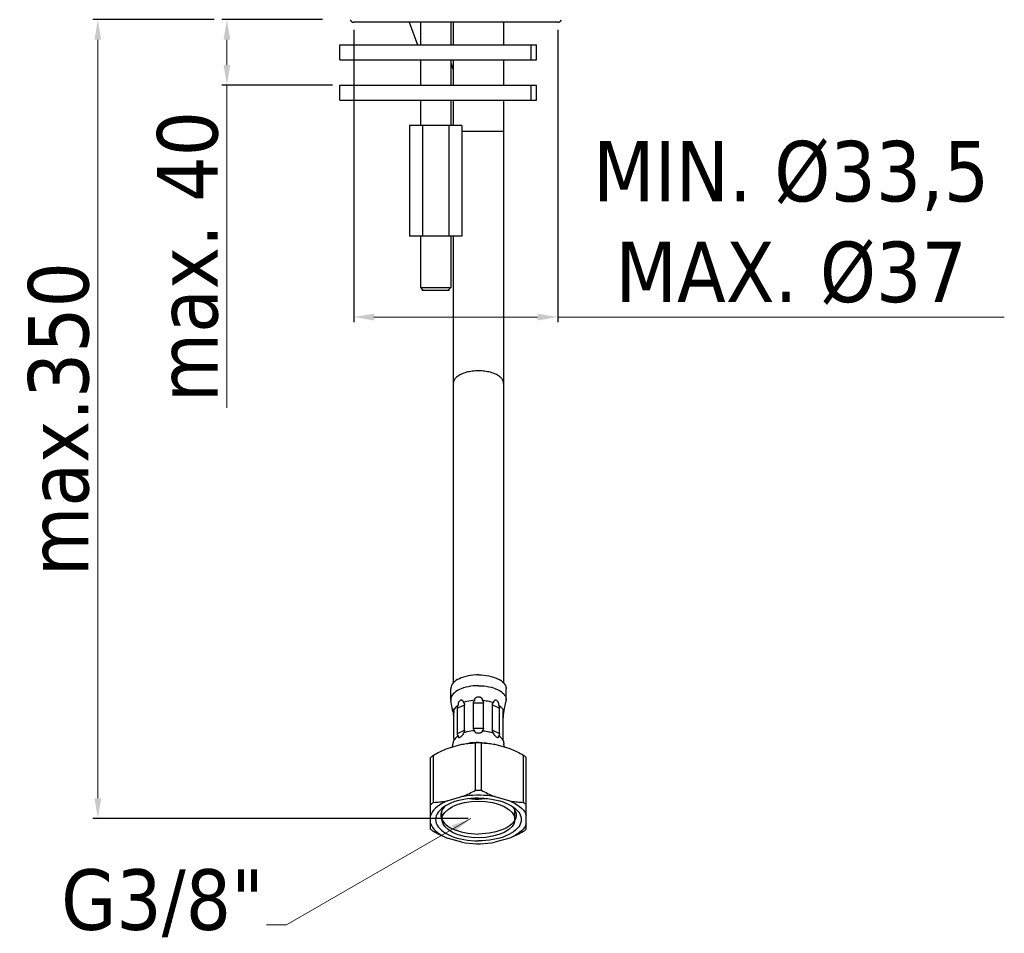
# Model space of a CAD drawing. Header units: millimetres. Extents: x 768 to 1012, y 109 to 506.
# Tile 1 of 2: x 768 to 964, y 109 to 290. Entities that reach past the tile are written whole.
import ezdxf

# ---------------------------------------------------------------- set-up
doc = ezdxf.new("R2010")
doc.units = ezdxf.units.MM
doc.layers.add('02___PRT_ALL_AXES', color=7, linetype='Continuous')
doc.layers.add('3_ALL_AXES', color=7, linetype='Continuous')
doc.layers.add('COSTRUZIONE', color=4, linetype='Continuous', lineweight=13)
doc.styles.get("Standard").update_dxf_attribs({"font": 'tahoma.ttf'})
doc.dimstyles.new('ISO-25', dxfattribs={"dimtxt": 12, "dimasz": 4, "dimexe": 1, "dimexo": 1.5, "dimgap": 1.5, "dimtad": 1, "dimdec": 0, "dimtxsty": 'Standard', "dimcen": 2.5, "dimclrd": 7, "dimclre": 7, "dimclrt": 7, "dimadec": 0, "dimazin": 0, "dimtfac": 1, "dimtdec": 0, "dimtmove": 0, "dimatfit": 3, "dimfxl": 1, "dimlwd": 13, "dimarcsym": 0})

# ---------------------------------------------------------------- blocks, each defined once
blk = doc.blocks.new('*D14')
at = {"layer": 'COSTRUZIONE', "color": 7, "lineweight": -2, "transparency": 16777216}
for p, q in [((828.37, 290.46), (808.42, 290.46)), ((830.37, 277.46), (808.42, 277.46))]:
    blk.add_line(p, q, dxfattribs=at)
at = {"layer": 'COSTRUZIONE', "color": 7, "lineweight": 13, "transparency": 16777216}
for p, q in [((809.42, 286.46), (809.42, 281.46)), ((809.42, 277.46), (809.42, 213.35))]:
    blk.add_line(p, q, dxfattribs=at)
at = {"layer": 'COSTRUZIONE', "color": 7, "transparency": 16777216}
for points in [[(808.75, 286.46), (810.08, 286.46), (809.42, 290.46)], [(808.75, 281.46), (810.08, 281.46), (809.42, 277.46)]]:
    blk.add_solid(points, dxfattribs=at)
at = {"layer": 'Defpoints', "color": 0, "transparency": 16777216}
for p in [(829.87, 290.46), (809.42, 277.46), (831.87, 277.46)]:
    blk.add_point(p, dxfattribs=at)
at = {"layer": 'COSTRUZIONE', "color": 7, "transparency": 16777216, "insert": (801.67, 243.4), "char_height": 12, "attachment_point": 5, "rotation": 90}
blk.add_mtext('max. 40', dxfattribs=at)
blk = doc.blocks.new('*D10')
at = {"layer": 'COSTRUZIONE', "color": 7, "lineweight": -2, "transparency": 16777216}
for p, q in [((806.92, 290.46), (782.79, 290.46)), ((857.36, 131.83), (782.79, 131.83))]:
    blk.add_line(p, q, dxfattribs=at)
at = {"layer": 'COSTRUZIONE', "color": 7, "lineweight": 13, "transparency": 16777216}
blk.add_line((783.79, 286.46), (783.79, 135.83), dxfattribs=at)
at = {"layer": 'COSTRUZIONE', "color": 7, "transparency": 16777216}
for points in [[(783.12, 286.46), (784.46, 286.46), (783.79, 290.46)], [(783.12, 135.83), (784.46, 135.83), (783.79, 131.83)]]:
    blk.add_solid(points, dxfattribs=at)
at = {"layer": 'Defpoints', "color": 0, "transparency": 16777216}
for p in [(808.42, 290.46), (783.79, 131.83), (858.86, 131.83)]:
    blk.add_point(p, dxfattribs=at)
at = {"layer": 'COSTRUZIONE', "color": 7, "transparency": 16777216, "insert": (776.04, 211.14), "char_height": 12, "attachment_point": 5, "rotation": 90}
blk.add_mtext('max.350', dxfattribs=at)
blk = doc.blocks.new('*D17')
at = {"layer": 'COSTRUZIONE', "color": 7, "lineweight": -2, "transparency": 16777216}
for p, q in [((834.62, 288.46), (834.62, 230.39)), ((875.12, 288.46), (875.12, 230.39))]:
    blk.add_line(p, q, dxfattribs=at)
at = {"layer": 'COSTRUZIONE', "color": 7, "lineweight": 13, "transparency": 16777216}
for p, q in [((838.62, 231.39), (871.12, 231.39)), ((875.12, 231.39), (963.79, 231.39))]:
    blk.add_line(p, q, dxfattribs=at)
at = {"layer": 'COSTRUZIONE', "color": 7, "transparency": 16777216}
for points in [[(838.62, 232.06), (838.62, 230.72), (834.62, 231.39)], [(871.12, 232.06), (871.12, 230.72), (875.12, 231.39)]]:
    blk.add_solid(points, dxfattribs=at)
at = {"layer": 'Defpoints', "color": 0, "transparency": 16777216}
for p in [(834.62, 289.96), (875.12, 289.96), (875.12, 231.39)]:
    blk.add_point(p, dxfattribs=at)
at = {"layer": 'COSTRUZIONE', "color": 7, "transparency": 16777216, "insert": (921.46, 250.1), "char_height": 12, "attachment_point": 5}
blk.add_mtext('MIN. Ø33,5\\PMAX. Ø37', dxfattribs=at)

msp = doc.modelspace()

# ---------------------------------------------------------------- linework, layer by layer
at = {"color": 7, "linetype": 'Continuous'}
for p, q in [((845.6, 289.96), (847.24, 285.46)), ((854.37, 289.96), (854.37, 285.46)), ((864.37, 289.96), (864.37, 285.46)), ((853.87, 281.86), (854.37, 280.48)), ((854.37, 282.46), (854.37, 277.46)), ((864.37, 282.46), (864.37, 277.46)), ((854.37, 274.46), (854.37, 269.46)), ((864.37, 274.46), (864.37, 158.74)), ((845.68, 269.46), (845.68, 247.46)), ((856.07, 269.46), (845.68, 269.46)), ((848.27, 269.46), (848.27, 247.46)), ((853.47, 269.46), (853.47, 247.46)), ((856.07, 269.46), (856.07, 247.46)), ((864.37, 268.22), (856.07, 268.22)), ((856.07, 247.46), (845.68, 247.46)), ((854.37, 247.46), (854.37, 158.74)), ((848.37, 236.76), (847.87, 237.26)), ((847.87, 237.26), (853.87, 237.26)), ((848.17, 236.76), (848.17, 236.96)), ((848.17, 236.76), (853.57, 236.76)), ((853.37, 236.76), (853.87, 237.26)), ((853.57, 236.76), (853.57, 236.96)), ((858.38, 149.74), (858.38, 154.76)), ((858.38, 154.76), (860.37, 154.76)), ((860.37, 149.74), (860.37, 154.76)), ((862.36, 154.92), (862.35, 154.84)), ((854.41, 152.54), (854.43, 152.46)), ((854.47, 147.79), (854.47, 152.81)), ((855.2, 153.69), (856.61, 154.4)), ((855.2, 148.67), (855.2, 153.69)), ((855.34, 154.4), (855.35, 154.32)), ((856.61, 149.37), (856.61, 154.4)), ((862.13, 149.37), (862.13, 154.4)), ((862.13, 154.4), (863.54, 153.69)), ((863.54, 148.67), (863.54, 153.69)), ((864.27, 147.79), (864.27, 152.81)), ((864.42, 152.96), (864.44, 153.05)), ((855.2, 148.67), (856.61, 149.37)), ((856.39, 148.71), (856.4, 148.78)), ((858.38, 149.74), (860.37, 149.74)), ((862.13, 149.37), (863.54, 148.67)), ((854.4, 146.99), (854.41, 147.07)), ((854.41, 147.07), (854.43, 147.14)), ((854.5, 147.34), (854.43, 147.14)), ((854.61, 147.53), (854.5, 147.34)), ((858.79, 137.43), (858.79, 146.82)), ((859.95, 137.43), (859.95, 146.82)), ((863.4, 148.19), (863.39, 148.26)), ((864.27, 147.27), (864.32, 147.14)), ((864.4, 146.73), (864.42, 146.64)), ((864.42, 146.64), (864.44, 146.56)), ((853.15, 145.7), (856.09, 146.54)), ((862.65, 146.54), (865.59, 145.7)), ((849.87, 129.71), (849.87, 143.91)), ((850.45, 135.02), (850.45, 144.42)), ((868.29, 135.02), (868.29, 144.42)), ((868.87, 129.71), (868.87, 143.91)), ((853.15, 135.3), (856.09, 136.15)), ((862.65, 136.15), (865.59, 135.3)), ((852.12, 131.61), (852.12, 133.43)), ((866.62, 131.61), (866.62, 133.43)), ((850.25, 130.04), (850.51, 129.7)), ((868.5, 130.04), (868.23, 129.7)), ((856.09, 127.08), (853.15, 127.92)), ((865.59, 127.92), (862.65, 127.08))]:
    msp.add_line(p, q, dxfattribs=at)
for points in [[(859.37, 220.72), (859.06, 220.71), (858.76, 220.7), (858.45, 220.67), (858.15, 220.64), (857.86, 220.6), (857.57, 220.55), (857.28, 220.49), (857.01, 220.42), (856.74, 220.34), (856.48, 220.26), (856.24, 220.16), (856, 220.06), (855.78, 219.96), (855.58, 219.84), (855.38, 219.72), (855.2, 219.6), (855.04, 219.47), (854.9, 219.33), (854.77, 219.19), (854.66, 219.05), (854.56, 218.9), (854.49, 218.75), (854.43, 218.6), (854.39, 218.45), (854.38, 218.29), (854.37, 218.22)], [(864.37, 218.22), (864.37, 218.29), (864.35, 218.45), (864.31, 218.6), (864.26, 218.75), (864.18, 218.9), (864.09, 219.05), (863.98, 219.19), (863.85, 219.33), (863.7, 219.47), (863.54, 219.6), (863.36, 219.72), (863.17, 219.84), (862.96, 219.96), (862.74, 220.06), (862.51, 220.16), (862.26, 220.26), (862, 220.34), (861.74, 220.42), (861.46, 220.49), (861.18, 220.55), (860.89, 220.6), (860.59, 220.64), (860.29, 220.67), (859.99, 220.7), (859.68, 220.71), (859.37, 220.72)], [(856.4, 154.84), (856.39, 154.92), (856.37, 155), (856.35, 155.06), (856.31, 155.13), (856.26, 155.18), (856.21, 155.23), (856.14, 155.26), (856.07, 155.29), (856, 155.3), (855.92, 155.29), (855.83, 155.28), (855.75, 155.24), (855.68, 155.2), (855.61, 155.14), (855.54, 155.07), (855.49, 154.99), (855.44, 154.91), (855.4, 154.82), (855.37, 154.74), (855.35, 154.65), (855.34, 154.56), (855.34, 154.48), (855.34, 154.4)], [(858.63, 155.3), (858.23, 155.27), (857.84, 155.21), (857.46, 155.14), (857.09, 155.06), (856.73, 154.96), (856.4, 154.84)], [(856.4, 154.84), (856.46, 154.79), (856.51, 154.73), (856.56, 154.66), (856.59, 154.58), (856.6, 154.49), (856.61, 154.4)], [(858.38, 154.76), (858.39, 154.86), (858.41, 154.96), (858.44, 155.05), (858.49, 155.14), (858.56, 155.22), (858.63, 155.3)], [(858.63, 155.3), (858.63, 155.39), (858.64, 155.47), (858.66, 155.55), (858.7, 155.63), (858.75, 155.71), (858.81, 155.78), (858.89, 155.84), (858.97, 155.89), (859.06, 155.93), (859.16, 155.97), (859.26, 155.99), (859.37, 155.99)], [(859.37, 155.99), (859.46, 155.99), (859.55, 155.97), (859.63, 155.95), (859.71, 155.93), (859.78, 155.89), (859.85, 155.85), (859.91, 155.8), (859.96, 155.75), (860.01, 155.69), (860.05, 155.63), (860.08, 155.56), (860.1, 155.5), (860.11, 155.44), (860.11, 155.37), (860.11, 155.3)], [(860.11, 155.3), (860.19, 155.22), (860.25, 155.13), (860.3, 155.04), (860.34, 154.95), (860.36, 154.86), (860.37, 154.76)], [(860.11, 155.3), (860.38, 155.28), (860.64, 155.25), (860.9, 155.21), (861.16, 155.17), (861.41, 155.11), (861.66, 155.06), (861.89, 154.99), (862.13, 154.92), (862.35, 154.84)], [(862.13, 154.4), (862.14, 154.49), (862.16, 154.58), (862.19, 154.66), (862.23, 154.73), (862.28, 154.79), (862.35, 154.84)], [(863.39, 154.32), (863.4, 154.4), (863.41, 154.48), (863.4, 154.56), (863.39, 154.65), (863.37, 154.74), (863.34, 154.82), (863.31, 154.91), (863.26, 154.99), (863.2, 155.07), (863.14, 155.14), (863.07, 155.2), (862.99, 155.24), (862.91, 155.28), (862.83, 155.29), (862.75, 155.3), (862.67, 155.29), (862.6, 155.26), (862.54, 155.23), (862.48, 155.18), (862.44, 155.13), (862.4, 155.06), (862.37, 155), (862.36, 154.92)], [(854.43, 153.2), (854.41, 153.28), (854.4, 153.34), (854.38, 153.4), (854.36, 153.45), (854.34, 153.5), (854.33, 153.53), (854.31, 153.55), (854.29, 153.55), (854.28, 153.54), (854.27, 153.52), (854.26, 153.48), (854.26, 153.44), (854.26, 153.37), (854.27, 153.3), (854.28, 153.22), (854.29, 153.14), (854.31, 153.05)], [(854.31, 153.05), (854.33, 152.96), (854.34, 152.87)], [(854.34, 152.87), (854.38, 152.69), (854.4, 152.61), (854.41, 152.54)], [(855.35, 154.32), (855.13, 154.15), (854.92, 153.97), (854.75, 153.79), (854.61, 153.6), (854.5, 153.4), (854.43, 153.2)], [(854.43, 153.2), (854.44, 153.16), (854.45, 153.11), (854.46, 153.05), (854.47, 152.98), (854.47, 152.9), (854.47, 152.81)], [(855.2, 153.69), (855.21, 153.79), (855.22, 153.9), (855.24, 154), (855.27, 154.11), (855.31, 154.21), (855.35, 154.32)], [(863.39, 154.32), (863.44, 154.21), (863.48, 154.1), (863.5, 154), (863.52, 153.89), (863.54, 153.79), (863.54, 153.69)], [(863.39, 154.32), (863.55, 154.21), (863.69, 154.09), (863.82, 153.97), (863.94, 153.85), (864.04, 153.73), (864.13, 153.6), (864.21, 153.47), (864.27, 153.33), (864.32, 153.2)], [(864.27, 152.81), (864.27, 152.9), (864.28, 152.98), (864.29, 153.06), (864.29, 153.12), (864.31, 153.16), (864.32, 153.2)], [(864.44, 153.05), (864.45, 153.14), (864.47, 153.22), (864.48, 153.3), (864.49, 153.37), (864.49, 153.44), (864.49, 153.48), (864.48, 153.52), (864.47, 153.54), (864.45, 153.55), (864.44, 153.55), (864.42, 153.53), (864.4, 153.5), (864.38, 153.45), (864.36, 153.4), (864.35, 153.34), (864.33, 153.28), (864.32, 153.2)], [(864.32, 152.46), (864.33, 152.54), (864.35, 152.61)], [(864.35, 152.61), (864.38, 152.78), (864.4, 152.87), (864.42, 152.96)], [(854.47, 151.81), (854.47, 151.92), (854.47, 152.02), (854.46, 152.13), (854.45, 152.24), (854.44, 152.35), (854.43, 152.46)], [(864.32, 152.46), (864.31, 152.35), (864.29, 152.23), (864.29, 152.12), (864.28, 152.02), (864.27, 151.91), (864.27, 151.81)], [(855.35, 148.26), (855.31, 148.3), (855.27, 148.36), (855.24, 148.42), (855.22, 148.49), (855.21, 148.58), (855.2, 148.67)], [(855.35, 148.26), (855.34, 148.19), (855.34, 148.12), (855.34, 148.07), (855.35, 148.02), (855.37, 147.97), (855.4, 147.94), (855.44, 147.92), (855.49, 147.91), (855.54, 147.91), (855.61, 147.92), (855.68, 147.94), (855.76, 147.97), (855.83, 148.02), (855.92, 148.07), (856, 148.13), (856.07, 148.2), (856.14, 148.27), (856.21, 148.35), (856.26, 148.42), (856.31, 148.5), (856.35, 148.57), (856.37, 148.64), (856.39, 148.71)], [(856.61, 149.37), (856.6, 149.27), (856.59, 149.17), (856.56, 149.08), (856.51, 148.98), (856.46, 148.88), (856.4, 148.78)], [(858.63, 149.24), (858.23, 149.2), (857.84, 149.15), (857.46, 149.08), (857.09, 148.99), (856.73, 148.89), (856.4, 148.78)], [(858.63, 149.24), (858.56, 149.31), (858.5, 149.38), (858.45, 149.46), (858.41, 149.55), (858.39, 149.64), (858.38, 149.74)], [(859.37, 148.72), (859.26, 148.73), (859.15, 148.74), (859.06, 148.76), (858.96, 148.79), (858.88, 148.83), (858.81, 148.88), (858.75, 148.93), (858.7, 148.99), (858.66, 149.05), (858.64, 149.11), (858.63, 149.17), (858.63, 149.24)], [(860.11, 149.24), (860.11, 149.19), (860.11, 149.14), (860.1, 149.09), (860.08, 149.04), (860.05, 148.99), (860.01, 148.94), (859.97, 148.9), (859.91, 148.86), (859.86, 148.83), (859.79, 148.8), (859.71, 148.77), (859.63, 148.75), (859.55, 148.74), (859.46, 148.73), (859.37, 148.72)], [(860.37, 149.74), (860.36, 149.64), (860.34, 149.55), (860.3, 149.47), (860.25, 149.39), (860.19, 149.31), (860.11, 149.24)], [(860.11, 149.24), (860.38, 149.22), (860.64, 149.19), (860.9, 149.15), (861.16, 149.1), (861.41, 149.05), (861.66, 148.99), (861.89, 148.93), (862.13, 148.86), (862.35, 148.78)], [(862.35, 148.78), (862.28, 148.88), (862.23, 148.98), (862.19, 149.08), (862.16, 149.18), (862.14, 149.28), (862.13, 149.37)], [(862.35, 148.78), (862.36, 148.71), (862.37, 148.64), (862.4, 148.57), (862.44, 148.5), (862.48, 148.42), (862.54, 148.35), (862.6, 148.27), (862.67, 148.2), (862.75, 148.13), (862.83, 148.07), (862.91, 148.02), (862.99, 147.97), (863.07, 147.94), (863.14, 147.92), (863.2, 147.91), (863.26, 147.91), (863.31, 147.92), (863.34, 147.94), (863.37, 147.97), (863.39, 148.02), (863.4, 148.07), (863.41, 148.12), (863.4, 148.19)], [(863.54, 148.67), (863.54, 148.58), (863.52, 148.49), (863.5, 148.42), (863.47, 148.35), (863.44, 148.3), (863.39, 148.26)], [(854.31, 146.56), (854.33, 146.64), (854.34, 146.73), (854.36, 146.82), (854.4, 146.99)], [(854.47, 147.79), (854.47, 147.68), (854.47, 147.58), (854.46, 147.47), (854.45, 147.36), (854.44, 147.25), (854.43, 147.14)], [(855.35, 148.26), (855.13, 148.09), (854.92, 147.91), (854.75, 147.73), (854.61, 147.53)], [(856.09, 146.54), (856.39, 146.6), (856.69, 146.64), (856.98, 146.68), (857.28, 146.72), (857.58, 146.75), (857.88, 146.78), (858.18, 146.8), (858.49, 146.81), (858.79, 146.82)], [(859.95, 146.82), (859.82, 146.83), (859.7, 146.83), (859.57, 146.83), (859.44, 146.83), (859.31, 146.83), (859.18, 146.83), (859.05, 146.83), (858.92, 146.83), (858.79, 146.82)], [(859.95, 146.82), (860.26, 146.81), (860.57, 146.8), (860.87, 146.78), (861.17, 146.75), (861.47, 146.72), (861.76, 146.68), (862.06, 146.64), (862.36, 146.6), (862.65, 146.54)], [(863.39, 148.26), (863.55, 148.15), (863.69, 148.03), (863.82, 147.91), (863.94, 147.79), (864.04, 147.66), (864.13, 147.53)], [(864.13, 147.53), (864.21, 147.4), (864.27, 147.27)], [(864.32, 147.14), (864.31, 147.26), (864.29, 147.37), (864.29, 147.48), (864.28, 147.59), (864.27, 147.69), (864.27, 147.79)], [(864.32, 147.14), (864.33, 147.07), (864.35, 146.99), (864.36, 146.91), (864.4, 146.73)], [(850.45, 144.42), (850.76, 144.58), (851.07, 144.74), (851.37, 144.9), (851.67, 145.05), (851.97, 145.19), (852.26, 145.32), (852.56, 145.45), (852.86, 145.58), (853.15, 145.7)], [(865.59, 145.7), (865.89, 145.58), (866.19, 145.45), (866.48, 145.32), (866.78, 145.19), (867.08, 145.04), (867.38, 144.9), (867.68, 144.74), (867.99, 144.58), (868.29, 144.42)], [(850.45, 144.42), (850.35, 144.33), (850.25, 144.25), (850.15, 144.17), (850.05, 144.08), (849.96, 144), (849.87, 143.91)], [(868.29, 144.42), (868.4, 144.33), (868.5, 144.25), (868.6, 144.17), (868.69, 144.08), (868.78, 144), (868.87, 143.91)], [(856.09, 136.15), (856.39, 136.27), (856.69, 136.4), (856.98, 136.53), (857.28, 136.66), (857.58, 136.8), (857.88, 136.95), (858.18, 137.11), (858.49, 137.27), (858.79, 137.43)], [(858.79, 137.43), (858.92, 137.43), (859.05, 137.44), (859.18, 137.44), (859.31, 137.44), (859.44, 137.44), (859.57, 137.44), (859.7, 137.44), (859.82, 137.43), (859.95, 137.43)], [(859.95, 137.43), (860.26, 137.26), (860.57, 137.1), (860.87, 136.95), (861.17, 136.8), (861.47, 136.66), (861.76, 136.52), (862.06, 136.39), (862.36, 136.27), (862.65, 136.15)], [(853.15, 135.3), (852.6, 135.05), (852.09, 134.78), (851.63, 134.49), (851.21, 134.19), (850.84, 133.86), (850.51, 133.53), (850.25, 133.18), (850.03, 132.83), (849.87, 132.46)], [(850.45, 135.02), (850.35, 134.94), (850.25, 134.86), (850.15, 134.78), (850.05, 134.69), (849.96, 134.61), (849.87, 134.52)], [(850.45, 135.02), (850.76, 135.03), (851.07, 135.05), (851.37, 135.07), (851.67, 135.1), (851.97, 135.13), (852.26, 135.16), (852.56, 135.2), (852.86, 135.25), (853.15, 135.3)], [(859.37, 127.99), (857.96, 128.06), (856.61, 128.26), (855.36, 128.59), (854.25, 129.05), (853.35, 129.6), (852.68, 130.22), (852.27, 130.9), (852.12, 131.61), (852.26, 132.32), (852.67, 133), (853.33, 133.62), (854.25, 134.18), (855.34, 134.63), (856.59, 134.96), (857.94, 135.17), (859.37, 135.24)], [(859.37, 135.86), (858.62, 135.85), (857.89, 135.8), (857.17, 135.72), (856.47, 135.61), (855.78, 135.47), (855.12, 135.29), (854.5, 135.1), (853.91, 134.87), (853.36, 134.62), (852.86, 134.35), (852.43, 134.07)], [(862.65, 136.15), (861.94, 136.26), (861.22, 136.35), (860.49, 136.41), (859.75, 136.44), (859, 136.44), (858.26, 136.41), (857.53, 136.35), (856.81, 136.26), (856.09, 136.15)], [(859.37, 135.78), (859.2, 135.78), (859.02, 135.79), (858.84, 135.79), (858.67, 135.8), (858.49, 135.81), (858.29, 135.82)], [(859.37, 135.86), (860.12, 135.85), (860.86, 135.8), (861.57, 135.72), (862.28, 135.61), (862.97, 135.47), (863.62, 135.29), (864.25, 135.1), (864.84, 134.87), (865.38, 134.62), (865.88, 134.35), (866.31, 134.07)], [(860.46, 135.82), (860.28, 135.81), (860.11, 135.8), (859.93, 135.79), (859.75, 135.79), (859.58, 135.78), (859.37, 135.78)], [(859.37, 135.24), (860.78, 135.17), (862.14, 134.97), (863.38, 134.63), (864.5, 134.18), (865.4, 133.63), (866.07, 133.01), (866.48, 132.33), (866.62, 131.61), (866.48, 130.91), (866.08, 130.23), (865.41, 129.61), (864.5, 129.05), (863.41, 128.6), (862.16, 128.27), (860.81, 128.06), (859.37, 127.99)], [(865.59, 135.3), (866.15, 135.05), (866.65, 134.78), (867.12, 134.49), (867.54, 134.19), (867.91, 133.86), (868.23, 133.53), (868.5, 133.18), (868.71, 132.83), (868.87, 132.46)], [(865.59, 135.3), (865.89, 135.25), (866.19, 135.2), (866.48, 135.16), (866.78, 135.13), (867.08, 135.1), (867.38, 135.07), (867.68, 135.05), (867.99, 135.03), (868.29, 135.02)], [(868.29, 135.02), (868.4, 134.94), (868.5, 134.86), (868.6, 134.78), (868.69, 134.69), (868.78, 134.61), (868.87, 134.52)], [(851.39, 133.07), (851.16, 132.71), (851, 132.35), (850.91, 131.98), (850.87, 131.61), (850.91, 131.24), (851, 130.88), (851.16, 130.51), (851.39, 130.16), (851.67, 129.82), (852.01, 129.49), (852.41, 129.18), (852.86, 128.88), (853.36, 128.61)], [(852.43, 134.07), (852.01, 133.74), (851.67, 133.41), (851.39, 133.07)], [(852.29, 133.71), (852.08, 133.36), (851.95, 133.01), (851.88, 132.66), (851.87, 132.48)], [(852.88, 134.36), (852.55, 134.04), (852.29, 133.71)], [(867.36, 133.07), (867.58, 132.71), (867.74, 132.35), (867.84, 131.98), (867.87, 131.61), (867.84, 131.24), (867.74, 130.88), (867.58, 130.51), (867.36, 130.16), (867.07, 129.82), (866.73, 129.49), (866.34, 129.18), (865.88, 128.88), (865.38, 128.61)], [(865.87, 134.36), (866.19, 134.04), (866.46, 133.71)], [(866.31, 134.07), (866.73, 133.74), (867.07, 133.41), (867.36, 133.07)], [(866.46, 133.71), (866.66, 133.36), (866.8, 133.01), (866.86, 132.66), (866.87, 132.48)], [(851.87, 132.48), (851.88, 132.3), (851.95, 131.95)], [(851.95, 131.95), (852.08, 131.6), (852.29, 131.25), (852.55, 130.92), (852.88, 130.61), (853.26, 130.3), (853.7, 130.02), (854.2, 129.77), (854.74, 129.53), (855.32, 129.33), (855.94, 129.15), (856.59, 129), (857.26, 128.88), (857.95, 128.8), (858.66, 128.75), (859.37, 128.73)], [(866.8, 131.95), (866.66, 131.6), (866.46, 131.25), (866.19, 130.92), (865.87, 130.61), (865.48, 130.3), (865.04, 130.02), (864.55, 129.77), (864.01, 129.53), (863.43, 129.33), (862.81, 129.15), (862.16, 129), (861.49, 128.88), (860.79, 128.8), (860.09, 128.75), (859.37, 128.73)], [(866.87, 132.48), (866.86, 132.3), (866.8, 131.95)], [(849.87, 130.77), (850.03, 130.4), (850.25, 130.04)], [(849.87, 129.71), (849.96, 129.62), (850.05, 129.54), (850.15, 129.45), (850.25, 129.37), (850.35, 129.29), (850.45, 129.2)], [(853.15, 127.92), (852.86, 128.04), (852.56, 128.17), (852.26, 128.3), (851.96, 128.43), (851.67, 128.58), (851.37, 128.72), (851.06, 128.88), (850.76, 129.04), (850.45, 129.2)], [(850.51, 129.7), (850.84, 129.37), (851.21, 129.04), (851.63, 128.74), (852.09, 128.45), (852.6, 128.18), (853.15, 127.92)], [(868.23, 129.7), (867.91, 129.37), (867.54, 129.04), (867.12, 128.74), (866.65, 128.45), (866.15, 128.18), (865.59, 127.92)], [(868.29, 129.2), (867.98, 129.04), (867.68, 128.88), (867.38, 128.72), (867.08, 128.57), (866.78, 128.43), (866.48, 128.3), (866.18, 128.17), (865.89, 128.04), (865.59, 127.92)], [(868.87, 129.71), (868.78, 129.62), (868.69, 129.54), (868.6, 129.45), (868.5, 129.37), (868.4, 129.29), (868.29, 129.2)], [(868.87, 130.77), (868.71, 130.4), (868.5, 130.04)], [(853.36, 128.61), (853.91, 128.36), (854.5, 128.13), (855.12, 127.93), (855.78, 127.76), (856.47, 127.62), (857.17, 127.51), (857.89, 127.43), (858.62, 127.38), (859.37, 127.36)], [(865.38, 128.61), (864.84, 128.36), (864.25, 128.13), (863.62, 127.93), (862.97, 127.76), (862.28, 127.62), (861.57, 127.51), (860.86, 127.43), (860.12, 127.38), (859.37, 127.36)], [(856.09, 127.08), (856.81, 126.96), (857.53, 126.88), (858.26, 126.82), (859, 126.79), (859.75, 126.79), (860.49, 126.82), (861.22, 126.88), (861.94, 126.96), (862.65, 127.08)]]:
    msp.add_lwpolyline(points, dxfattribs=at)
at = {"layer": '02___PRT_ALL_AXES', "color": 7, "linetype": 'Continuous'}
for p, q in [((875.12, 289.96), (834.62, 289.96)), ((847.87, 289.96), (847.87, 285.46)), ((853.87, 289.96), (853.87, 285.46)), ((831.87, 282.46), (831.87, 285.46)), ((831.87, 285.46), (870.87, 285.46)), ((869.84, 282.46), (869.84, 285.46)), ((870.87, 282.46), (870.87, 285.46)), ((831.87, 282.46), (870.87, 282.46)), ((847.87, 282.46), (847.87, 277.46)), ((853.87, 282.46), (853.87, 277.46)), ((831.87, 274.46), (831.87, 277.46)), ((831.87, 277.46), (870.87, 277.46)), ((869.84, 274.46), (869.84, 277.46)), ((870.87, 274.46), (870.87, 277.46)), ((831.87, 274.46), (870.87, 274.46)), ((847.87, 274.46), (847.87, 269.46)), ((853.87, 274.46), (853.87, 269.46)), ((847.87, 247.46), (847.87, 237.26)), ((853.87, 247.46), (853.87, 237.26))]:
    msp.add_line(p, q, dxfattribs=at)
for centre, start, end in [((834.62, 290.71), 199.493, 270), ((875.12, 290.71), 270, 340.507)]:
    msp.add_arc(centre, 0.75, start, end, dxfattribs=at)
at = {"layer": '3_ALL_AXES', "color": 7, "linetype": 'Continuous'}
for p, q in [((853.87, 155.43), (853.87, 157.59)), ((864.87, 155.43), (864.87, 157.59)), ((854.31, 153.04), (853.9, 155.17)), ((864.44, 153.04), (864.85, 155.17)), ((858.85, 146.91), (858.33, 146.87)), ((859.37, 146.92), (858.85, 146.91)), ((859.37, 146.92), (859.9, 146.91)), ((859.9, 146.91), (860.41, 146.87)), ((854.2, 146), (854.31, 146.56)), ((864.55, 146), (864.44, 146.56))]:
    msp.add_line(p, q, dxfattribs=at)
for points in [[(859.37, 160.34), (858.84, 160.33), (858.33, 160.29), (857.82, 160.23), (857.33, 160.15), (856.85, 160.04), (856.4, 159.91), (855.97, 159.76), (855.58, 159.58), (855.22, 159.4), (854.89, 159.19), (854.61, 158.97), (854.37, 158.74), (854.18, 158.49), (854.03, 158.24), (853.93, 157.99), (853.88, 157.73), (853.87, 157.59)], [(859.37, 160.34), (859.9, 160.33), (860.42, 160.29), (860.92, 160.23), (861.42, 160.15), (861.89, 160.04), (862.35, 159.91), (862.77, 159.76), (863.17, 159.58), (863.53, 159.4), (863.85, 159.19), (864.14, 158.97), (864.38, 158.74), (864.57, 158.49), (864.72, 158.24), (864.82, 157.99), (864.87, 157.73), (864.87, 157.59)], [(859.37, 158.18), (858.85, 158.17), (858.33, 158.13), (857.82, 158.07), (857.33, 157.98), (856.85, 157.87), (856.4, 157.74), (855.97, 157.59), (855.58, 157.42), (855.22, 157.23), (854.89, 157.02), (854.61, 156.8), (854.37, 156.57), (854.18, 156.33), (854.03, 156.08), (853.93, 155.82), (853.88, 155.56), (853.87, 155.43)], [(859.37, 158.18), (859.9, 158.17), (860.41, 158.13), (860.92, 158.07), (861.42, 157.98), (861.89, 157.87), (862.35, 157.74), (862.77, 157.59), (863.17, 157.42), (863.53, 157.23), (863.85, 157.02), (864.14, 156.8), (864.38, 156.57), (864.57, 156.33), (864.72, 156.08), (864.82, 155.82), (864.87, 155.56), (864.87, 155.43)], [(853.87, 155.43), (853.88, 155.3), (853.9, 155.17)], [(864.87, 155.43), (864.87, 155.3), (864.85, 155.17)], [(858.33, 146.87), (857.82, 146.81), (857.34, 146.73)], [(860.41, 146.87), (860.92, 146.81), (861.4, 146.73)], [(857.6, 135.77), (858.06, 135.72), (858.71, 135.67), (859.37, 135.66)], [(861.14, 135.77), (860.68, 135.72), (860.03, 135.67), (859.37, 135.66)]]:
    msp.add_lwpolyline(points, dxfattribs=at)

# ---------------------------------------------------------------- texts
at = {"layer": 'COSTRUZIONE', "color": 7, "insert": (816.76, 108.19), "char_height": 12, "attachment_point": 9}
msp.add_mtext('G3/8"', dxfattribs=at)

# ---------------------------------------------------------------- dimensions: what is measured, and where the dimension line sits
at = {"layer": 'COSTRUZIONE', "color": 7}
for base, p1, p2, text, picture, middle in [((783.79, 131.83), (808.42, 290.46), (858.86, 131.83), 'max.350', '*D10', (776.04, 211.14)), ((809.42, 277.46), (829.87, 290.46), (831.87, 277.46), 'max. 40', '*D14', (801.67, 243.4))]:
    dim = msp.add_linear_dim(base=base, p1=p1, p2=p2, angle=90, text=text, dimstyle='ISO-25', dxfattribs=at)
    dim.commit()
    dim.dimension.update_dxf_attribs({"geometry": picture, "text_midpoint": middle})
dim = msp.add_linear_dim(base=(875.12, 231.39), p1=(834.62, 289.96), p2=(875.12, 289.96), text='MIN. Ø33,5\\PMAX. Ø37', dimstyle='ISO-25', dxfattribs=at)
dim.commit()
dim.dimension.update_dxf_attribs({"geometry": '*D17', "text_midpoint": (921.46, 231.39), "dimtype": 160})

# ---------------------------------------------------------------- leaders
at = {"layer": 'COSTRUZIONE', "color": 7, "annotation_type": 0, "has_hookline": 1, "hookline_direction": 1, "text_width": 40.52}
msp.add_leader([(857.86, 131.83), (821.26, 110.69), (817.26, 110.69)], dimstyle='ISO-25', override={"dimgap": 0.5, "dimtad": 0}, dxfattribs=at)

doc.saveas('drawing.dxf')
